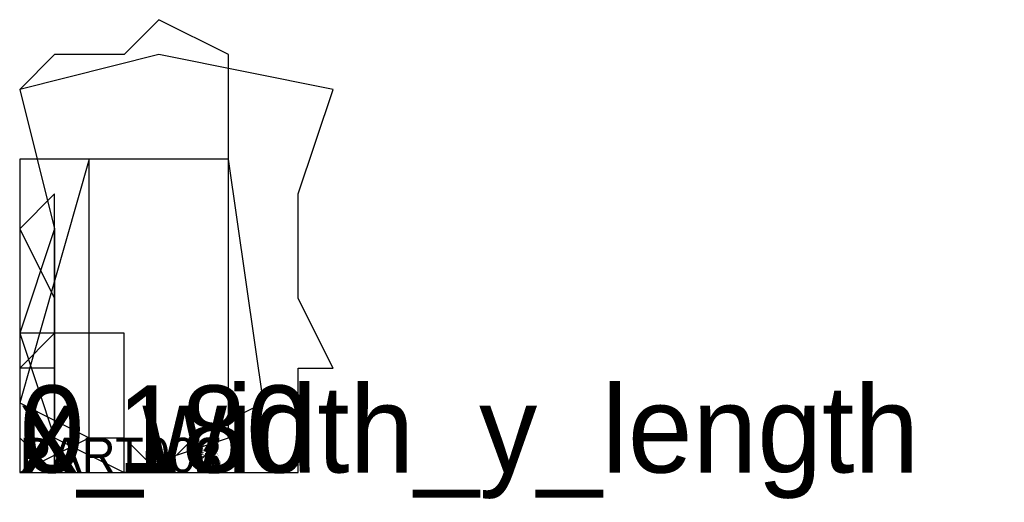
# Model space of a CAD drawing. Extents: x 0 to 28.3, y -0.9 to 13.
import ezdxf

# ---------------------------------------------------------------- set-up
doc = ezdxf.new("R2010")
doc.units = 0
doc.layers.add('1', color=7, linetype='Continuous')
doc.layers.add('19', color=7, linetype='Continuous')

# ---------------------------------------------------------------- blocks, each defined once
blk = doc.blocks.new('PART001')
at = {"layer": '1'}
blk.add_lwpolyline([(7, 2), (6, 9), (2, 9), (0, 2), (2, 1), (3, 1), (4, 0), (5, 1)], close=True, dxfattribs=at)
at = {"layer": '19'}
blk.add_text('PART001', height=1, dxfattribs=at).set_placement((0, 0))
blk = doc.blocks.new('PART002')
at = {"layer": '1'}
blk.add_lwpolyline([(6, 1), (6, 12), (4, 13), (3, 12), (1, 12), (0, 11), (1, 7), (0, 4), (1, 1), (3, 0)], close=True, dxfattribs=at)
at = {"layer": '19'}
blk.add_text('PART002', height=1, dxfattribs=at).set_placement((0, 0))
blk = doc.blocks.new('PART003')
at = {"layer": '1'}
blk.add_lwpolyline([(8, 0), (8, 3), (9, 3), (8, 5), (8, 8), (9, 11), (4, 12), (0, 11), (1, 7), (1, 0)], close=True, dxfattribs=at)
at = {"layer": '19'}
blk.add_text('PART003', height=1, dxfattribs=at).set_placement((0, 0))
blk = doc.blocks.new('PART004')
at = {"layer": '1'}
blk.add_lwpolyline([(3, 0), (3, 4), (1, 4), (0, 3), (0, 0)], close=True, dxfattribs=at)
at = {"layer": '19'}
blk.add_text('PART004', height=1, dxfattribs=at).set_placement((0, 0))
blk = doc.blocks.new('PART005')
at = {"layer": '1'}
blk.add_lwpolyline([(1, 0), (1, 8), (0, 7), (0, 1)], close=True, dxfattribs=at)
at = {"layer": '19'}
blk.add_text('PART005', height=1, dxfattribs=at).set_placement((0, 0))
blk = doc.blocks.new('PART006')
at = {"layer": '1'}
blk.add_lwpolyline([(1, 0), (1, 4), (0, 4), (0, 0)], close=True, dxfattribs=at)
at = {"layer": '19'}
blk.add_text('PART006', height=1, dxfattribs=at).set_placement((0, 0))
blk = doc.blocks.new('PART007')
at = {"layer": '1'}
blk.add_lwpolyline([(1, 0), (1, 3), (0, 3), (0, 0)], close=True, dxfattribs=at)
at = {"layer": '19'}
blk.add_text('PART007', height=1, dxfattribs=at).set_placement((0, 0))
blk = doc.blocks.new('PART008')
at = {"layer": '1'}
blk.add_lwpolyline([(2, 1), (2, 9), (0, 9), (0, 7), (1, 5), (1, 4), (0, 3), (0, 0)], close=True, dxfattribs=at)
at = {"layer": '19'}
blk.add_text('PART008', height=1, dxfattribs=at).set_placement((0, 0))

msp = doc.modelspace()

# ---------------------------------------------------------------- block references
ref = msp.add_blockref('PART002', (0, 0))
ref.add_attrib('AOF_MIRROR_ALLOWED', '0', (0, 0), dxfattribs={"height": 2.5})
ref.add_attrib('AOF_COORDINATE_SYSTEM', 'x_width_y_length', (0, 0), dxfattribs={"height": 2.5})
ref.add_attrib('AOF_ROTATIONS', '0 180', (0, 0), dxfattribs={"height": 2.5})
ref = msp.add_blockref('PART003', (0, 0))
ref.add_attrib('AOF_MIRROR_ALLOWED', '0', (0, 0), dxfattribs={"height": 2.5})
ref.add_attrib('AOF_COORDINATE_SYSTEM', 'x_width_y_length', (0, 0), dxfattribs={"height": 2.5})
ref.add_attrib('AOF_ROTATIONS', '0 180', (0, 0), dxfattribs={"height": 2.5})
ref = msp.add_blockref('PART001', (0, 0))
ref.add_attrib('AOF_MIRROR_ALLOWED', '0', (0, 0), dxfattribs={"height": 2.5})
ref.add_attrib('AOF_COORDINATE_SYSTEM', 'x_width_y_length', (0, 0), dxfattribs={"height": 2.5})
ref.add_attrib('AOF_ROTATIONS', '0 180', (0, 0), dxfattribs={"height": 2.5})
ref = msp.add_blockref('PART008', (0, 0))
ref.add_attrib('AOF_MIRROR_ALLOWED', '0', (0, 0), dxfattribs={"height": 2.5})
ref.add_attrib('AOF_COORDINATE_SYSTEM', 'x_width_y_length', (0, 0), dxfattribs={"height": 2.5})
ref.add_attrib('AOF_ROTATIONS', '0 180', (0, 0), dxfattribs={"height": 2.5})
ref = msp.add_blockref('PART005', (0, 0))
ref.add_attrib('AOF_MIRROR_ALLOWED', '0', (0, 0), dxfattribs={"height": 2.5})
ref.add_attrib('AOF_COORDINATE_SYSTEM', 'x_width_y_length', (0, 0), dxfattribs={"height": 2.5})
ref.add_attrib('AOF_ROTATIONS', '0 180', (0, 0), dxfattribs={"height": 2.5})
ref = msp.add_blockref('PART004', (0, 0))
ref.add_attrib('AOF_MIRROR_ALLOWED', '0', (0, 0), dxfattribs={"height": 2.5})
ref.add_attrib('AOF_COORDINATE_SYSTEM', 'x_width_y_length', (0, 0), dxfattribs={"height": 2.5})
ref.add_attrib('AOF_ROTATIONS', '0 180', (0, 0), dxfattribs={"height": 2.5})
ref = msp.add_blockref('PART006', (0, 0))
ref.add_attrib('AOF_MIRROR_ALLOWED', '0', (0, 0), dxfattribs={"height": 2.5})
ref.add_attrib('AOF_COORDINATE_SYSTEM', 'x_width_y_length', (0, 0), dxfattribs={"height": 2.5})
ref.add_attrib('AOF_ROTATIONS', '0 180', (0, 0), dxfattribs={"height": 2.5})
ref = msp.add_blockref('PART007', (0, 0))
ref.add_attrib('AOF_MIRROR_ALLOWED', '0', (0, 0), dxfattribs={"height": 2.5})
ref.add_attrib('AOF_COORDINATE_SYSTEM', 'x_width_y_length', (0, 0), dxfattribs={"height": 2.5})
ref.add_attrib('AOF_ROTATIONS', '0 180', (0, 0), dxfattribs={"height": 2.5})

doc.saveas('drawing.dxf')
